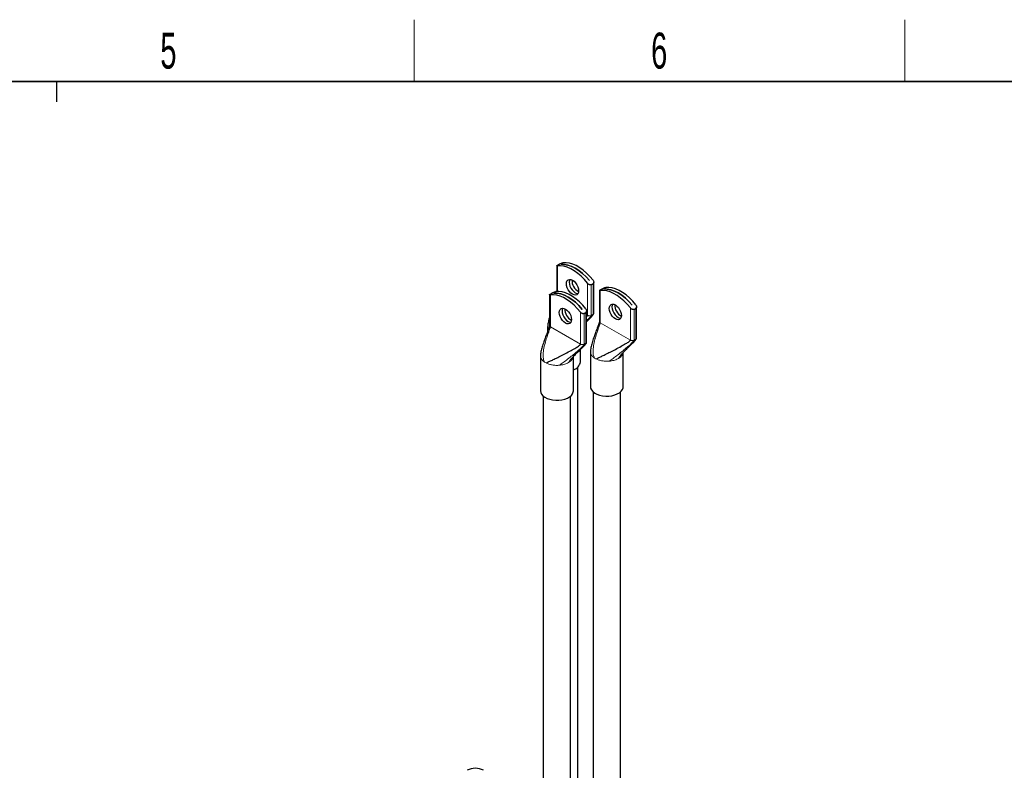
# Model space of a CAD drawing. Header units: millimetres. Extents: x 5 to 418, y 2 to 292.
# Tile 15 of 26: x 226 to 322, y 215 to 288. Entities that reach past the tile are written whole.
import ezdxf

# ---------------------------------------------------------------- set-up
doc = ezdxf.new("R2010")
doc.units = ezdxf.units.MM
doc.layers.add('SLD-0', color=7, linetype='Continuous')
doc.styles.add('SLDTEXTSTYLE0', font='TXT', dxfattribs={"width": 0.605})

msp = doc.modelspace()

# ---------------------------------------------------------------- linework, layer by layer
at = {"color": 7, "linetype": 'Continuous', "lineweight": 25}
for p, q in [((278.6337, 264.5543), (278.6337, 262.0542)), ((278.7071, 264.6142), (278.8844, 264.7165)), ((279.061, 264.7054), (279.0622, 264.706)), ((279.0622, 264.7054), (279.0622, 264.706)), ((281.8114, 263.1189), (281.8103, 263.1183)), ((281.9881, 262.7201), (282.1653, 262.8225)), ((282.2387, 259.9375), (282.2387, 262.9672)), ((277.938, 261.7491), (277.938, 258.7195)), ((278.0114, 261.8091), (278.1887, 261.9114)), ((278.3653, 261.9002), (278.3665, 261.9009)), ((278.3665, 261.9003), (278.3665, 261.9009)), ((282.7971, 262.1508), (282.7971, 259.1211)), ((282.8706, 262.2107), (283.0478, 262.313)), ((283.2245, 262.3019), (283.2256, 262.3025)), ((283.2256, 262.3019), (283.2256, 262.3025)), ((285.9748, 260.7154), (285.9737, 260.7148)), ((286.4022, 257.534), (286.4022, 260.5637)), ((281.1157, 260.3138), (281.1146, 260.3131)), ((281.2924, 259.915), (281.4696, 260.0173)), ((281.543, 257.1324), (281.543, 260.162)), ((286.1515, 260.3166), (286.3288, 260.4189)), ((277.7444, 258.5983), (277.7444, 258.1704)), ((277.0487, 255.7932), (277.0487, 252.3964)), ((280.9444, 255.2015), (280.9444, 256.4218)), ((281.9079, 256.1948), (281.9079, 252.798)), ((285.1079, 252.798), (285.1079, 256.1315)), ((280.2487, 252.3964), (280.2487, 255.7299)), ((280.6804, 207.1824), (280.6804, 254.6933)), ((282.1719, 252.2898), (282.1719, 204.7789)), ((284.8439, 204.7789), (284.8439, 252.2898)), ((277.3127, 251.8882), (277.3127, 204.3773)), ((279.9847, 204.3773), (279.9847, 251.8882))]:
    msp.add_line(p, q, dxfattribs=at)
at = {"color": 7, "linetype": 'Continuous', "lineweight": 18}
for p, q in [((278.7071, 262.0572), (278.7071, 264.544)), ((281.6336, 262.8546), (281.6336, 259.7328)), ((281.9881, 259.7328), (281.9881, 262.7201)), ((282.1653, 262.8225), (282.1653, 259.8352)), ((278.0114, 258.6171), (278.0114, 261.7389)), ((282.8706, 259.0188), (282.8706, 262.1405)), ((280.9379, 260.0495), (280.9379, 256.9277)), ((281.2924, 256.9277), (281.2924, 259.915)), ((281.4696, 260.0173), (281.4696, 257.03)), ((281.543, 259.7851), (281.6336, 259.7328)), ((281.9188, 259.7046), (281.9881, 259.7328)), ((281.9881, 259.7328), (282.1653, 259.8352)), ((285.797, 260.4511), (285.797, 257.3293)), ((286.1515, 257.3293), (286.1515, 260.3166)), ((286.3288, 260.4189), (286.3288, 257.4317)), ((282.8706, 259.0188), (285.797, 257.3293)), ((278.0114, 258.6171), (280.9379, 256.9277)), ((281.2231, 256.8995), (281.2924, 256.9277)), ((281.2924, 256.9277), (281.4696, 257.03)), ((286.0823, 257.3011), (286.1515, 257.3293)), ((286.1515, 257.3293), (286.3288, 257.4317)), ((278.9918, 254.891), (278.899, 254.8809)), ((283.8509, 255.2926), (283.7582, 255.2825))]:
    msp.add_line(p, q, dxfattribs=at)
at = {"color": 7, "linetype": 'Continuous', "lineweight": 25, "flags": 128}
for points in [[(281.6336, 262.8546), (281.3312, 263.2125), (281.0118, 263.5367), (280.6802, 263.8225), (280.3411, 264.0658), (279.9996, 264.263), (279.6605, 264.4112), (279.3289, 264.5082), (279.0095, 264.5527), (278.7071, 264.544)], [(281.8103, 263.1183), (281.4864, 263.4831), (281.1457, 263.809), (280.7936, 264.0906), (280.4357, 264.3235), (280.0778, 264.5038), (279.7256, 264.6288), (279.3849, 264.6963), (279.061, 264.7054)], [(279.0622, 264.706), (279.386, 264.697), (279.7267, 264.6295), (280.0789, 264.5045), (280.4368, 264.3241), (280.7947, 264.0913), (281.1468, 263.8096), (281.4876, 263.4838), (281.8114, 263.1189)], [(282.1653, 263.1616), (281.8629, 263.5194), (281.5435, 263.8437), (281.2119, 264.1295), (280.8729, 264.3728), (280.5313, 264.5699), (280.1923, 264.7181), (279.8606, 264.8152), (279.5413, 264.8597), (279.2389, 264.851)], [(279.5764, 262.8148), (279.5966, 262.9807), (279.656, 263.1118), (279.7503, 263.1994), (279.8734, 263.2374), (280.0166, 263.2232), (280.1703, 263.1578), (280.3241, 263.0457), (280.4673, 262.8945), (280.5903, 262.7145), (280.6847, 262.5179), (280.7441, 262.3182), (280.7643, 262.129), (280.7441, 261.9632), (280.6847, 261.832), (280.5903, 261.7445), (280.4673, 261.7065), (280.3241, 261.7207), (280.1703, 261.786), (280.0166, 261.8982), (279.8734, 262.0494), (279.7503, 262.2294), (279.656, 262.4259), (279.5966, 262.6256), (279.5764, 262.8148)], [(279.9045, 263.2388), (279.8619, 263.1338), (279.8417, 262.968)], [(279.8417, 262.968), (279.8619, 262.7788), (279.9213, 262.5791), (280.0157, 262.3825), (280.1387, 262.2025), (280.2819, 262.0513), (280.4357, 261.9392), (280.5894, 261.8738), (280.7015, 261.8583)], [(279.9053, 263.2388), (279.8631, 263.1345), (279.8428, 262.9686)], [(279.8428, 262.9686), (279.8631, 262.7794), (279.9224, 262.5797), (280.0168, 262.3832), (280.1398, 262.2032), (280.2831, 262.052), (280.4368, 261.9398), (280.5905, 261.8745), (280.7018, 261.8589)], [(280.9379, 260.0495), (280.6355, 260.4073), (280.3161, 260.7316), (279.9845, 261.0174), (279.6454, 261.2607), (279.3039, 261.4578), (278.9648, 261.606), (278.6332, 261.7031), (278.3138, 261.7476), (278.0114, 261.7389)], [(281.1146, 260.3131), (280.7907, 260.678), (280.45, 261.0039), (280.0978, 261.2855), (279.7399, 261.5184), (279.382, 261.6987), (279.0299, 261.8237), (278.6892, 261.8912), (278.3653, 261.9002)], [(278.3665, 261.9009), (278.6903, 261.8919), (279.031, 261.8243), (279.3832, 261.6994), (279.7411, 261.519), (280.099, 261.2862), (280.4511, 261.0045), (280.7919, 260.6787), (281.1157, 260.3138)], [(281.4696, 260.3564), (281.1672, 260.7143), (280.8478, 261.0385), (280.5162, 261.3244), (280.1772, 261.5676), (279.8356, 261.7648), (279.4966, 261.913), (279.1649, 262.0101), (278.8456, 262.0546), (278.5431, 262.0459)], [(285.797, 260.4511), (285.4946, 260.809), (285.1752, 261.1332), (284.8436, 261.419), (284.5046, 261.6623), (284.163, 261.8595), (283.824, 262.0076), (283.4923, 262.1047), (283.173, 262.1492), (282.8706, 262.1405)], [(285.9737, 260.7148), (285.6499, 261.0796), (285.3091, 261.4055), (284.957, 261.6871), (284.5991, 261.92), (284.2412, 262.1003), (283.8891, 262.2253), (283.5483, 262.2928), (283.2245, 262.3019)], [(283.2256, 262.3025), (283.5495, 262.2935), (283.8902, 262.2259), (284.2423, 262.101), (284.6002, 261.9206), (284.9581, 261.6878), (285.3103, 261.4061), (285.651, 261.0803), (285.9748, 260.7154)], [(286.3288, 260.7581), (286.0263, 261.1159), (285.707, 261.4401), (285.3754, 261.726), (285.0363, 261.9693), (284.6948, 262.1664), (284.3557, 262.3146), (284.0241, 262.4117), (283.7047, 262.4562), (283.4023, 262.4475)], [(283.7398, 260.4113), (283.7601, 260.5772), (283.8194, 260.7083), (283.9138, 260.7959), (284.0368, 260.8339), (284.1801, 260.8197), (284.3338, 260.7543), (284.4875, 260.6422), (284.6308, 260.491), (284.7538, 260.311), (284.8482, 260.1144), (284.9075, 259.9147), (284.9278, 259.7255), (284.9075, 259.5597), (284.8482, 259.4285), (284.7538, 259.341), (284.6308, 259.303), (284.4875, 259.3172), (284.3338, 259.3825), (284.1801, 259.4946), (284.0368, 259.6459), (283.9138, 259.8259), (283.8194, 260.0224), (283.7601, 260.2221), (283.7398, 260.4113)], [(284.068, 260.8352), (284.0254, 260.7303), (284.0051, 260.5645)], [(284.0051, 260.5645), (284.0254, 260.3753), (284.0847, 260.1756), (284.1791, 259.979), (284.3021, 259.799), (284.4454, 259.6478), (284.5991, 259.5357), (284.7528, 259.4703), (284.8649, 259.4548)], [(284.0687, 260.8352), (284.0265, 260.731), (284.0063, 260.5651)], [(284.0063, 260.5651), (284.0265, 260.3759), (284.0858, 260.1762), (284.1802, 259.9797), (284.3032, 259.7997), (284.4465, 259.6485), (284.6002, 259.5363), (284.754, 259.471), (284.8653, 259.4554)], [(278.8807, 260.0097), (278.9009, 260.1755), (278.9602, 260.3067), (279.0546, 260.3943), (279.1777, 260.4322), (279.3209, 260.4181), (279.4746, 260.3527), (279.6284, 260.2406), (279.7716, 260.0894), (279.8946, 259.9093), (279.989, 259.7128), (280.0484, 259.5131), (280.0686, 259.3239), (280.0484, 259.1581), (279.989, 259.0269), (279.8946, 258.9393), (279.7716, 258.9014), (279.6284, 258.9155), (279.4746, 258.9809), (279.3209, 259.093), (279.1777, 259.2442), (279.0546, 259.4243), (278.9602, 259.6208), (278.9009, 259.8205), (278.8807, 260.0097)], [(279.2088, 260.4336), (279.1662, 260.3287), (279.146, 260.1628)], [(279.146, 260.1628), (279.1662, 259.9736), (279.2256, 259.774), (279.3199, 259.5774), (279.443, 259.3974), (279.5862, 259.2462), (279.7399, 259.1341), (279.8937, 259.0687), (280.0058, 259.0531)], [(279.2096, 260.4336), (279.1673, 260.3293), (279.1471, 260.1635)], [(279.1471, 260.1635), (279.1673, 259.9743), (279.2267, 259.7746), (279.3211, 259.5781), (279.4441, 259.3981), (279.5873, 259.2468), (279.7411, 259.1347), (279.8948, 259.0693), (280.0061, 259.0538)], [(277.0487, 252.3964), (277.0709, 252.2432), (277.1496, 252.0736), (277.2825, 251.9157), (277.4648, 251.7751), (277.6899, 251.657), (277.9496, 251.5656), (278.2346, 251.5042), (278.5346, 251.4751), (278.8387, 251.4793), (279.1359, 251.5166), (279.4155, 251.5857), (279.6674, 251.6841), (279.8825, 251.8083), (280.053, 251.9537), (280.1728, 252.1152), (280.2374, 252.2867), (280.2487, 252.3964)], [(281.9079, 252.798), (281.93, 252.6448), (282.0088, 252.4752), (282.1417, 252.3173), (282.324, 252.1767), (282.549, 252.0586), (282.8088, 251.9672), (283.0938, 251.9058), (283.3937, 251.8767), (283.6978, 251.8809), (283.9951, 251.9182), (284.2747, 251.9873), (284.5266, 252.0858), (284.7417, 252.2099), (284.9122, 252.3554), (285.0319, 252.5168), (285.0966, 252.6884), (285.1079, 252.798)]]:
    msp.add_lwpolyline(points, dxfattribs=at)
at = {"color": 7, "linetype": 'Continuous', "lineweight": 25}
for centre, radius, start, end in [((281.3504, 263.1531), 1.2398, 178.36091, 241.633714), ((285.5138, 260.7496), 1.2398, 178.36091, 241.633714), ((280.6547, 260.348), 1.2398, 178.36091, 241.633714), ((280.0103, 255.3558), 0.9468, 284.584516, 350.622411), ((270.7064, 213.9448), 1.7215, 62.609672, 117.390328)]:
    msp.add_arc(centre, radius, start, end, dxfattribs=at)
at = {"color": 7, "linetype": 'Continuous', "lineweight": 18}
for centre in [(278.2723, 256.4453), (283.1315, 256.8469)]:
    msp.add_arc(centre, 1.5078, 236.88414, 243.121237, dxfattribs=at)
at = {"color": 7, "linetype": 'Continuous', "lineweight": 25}
for points, knots in [([(278.7071, 264.544), (278.6846, 264.5424), (278.6418, 264.5393), (278.6284, 264.5526), (278.6465, 264.5751), (278.6784, 264.5974), (278.7024, 264.6114), (278.7071, 264.6142)], [0, 0, 0, 0, 0.2964962, 0.5639263, 0.7574128, 0.9519866, 1, 1, 1, 1]), ([(278.8844, 264.7165), (278.9032, 264.7269), (278.9408, 264.7476), (279.0104, 264.78), (279.0848, 264.8103), (279.1673, 264.8382), (279.2134, 264.8464), (279.2389, 264.851)], [0, 0, 0, 0, 0.17005021, 0.33957853, 0.52173559, 0.73639901, 1, 1, 1, 1]), ([(281.9881, 262.7201), (281.9692, 262.7122), (281.9316, 262.6965), (281.862, 262.7012), (281.7876, 262.7261), (281.7052, 262.7757), (281.659, 262.8266), (281.6336, 262.8546)], [0, 0, 0, 0, 0.17005021, 0.33957853, 0.52173559, 0.73639901, 1, 1, 1, 1]), ([(282.1653, 263.1616), (282.1878, 263.1265), (282.2306, 263.0598), (282.244, 262.9597), (282.2259, 262.8818), (282.194, 262.8405), (282.1701, 262.8254), (282.1653, 262.8225)], [0, 0, 0, 0, 0.2964962, 0.5639263, 0.7574128, 0.9519866, 1, 1, 1, 1]), ([(278.0114, 261.7389), (277.9889, 261.7372), (277.9461, 261.7341), (277.9327, 261.7475), (277.9508, 261.77), (277.9827, 261.7922), (278.0067, 261.8063), (278.0114, 261.8091)], [0, 0, 0, 0, 0.2964962, 0.5639263, 0.7574128, 0.9519866, 1, 1, 1, 1]), ([(278.1887, 261.9114), (278.2075, 261.9218), (278.2451, 261.9425), (278.3147, 261.9749), (278.3891, 262.0052), (278.4716, 262.0331), (278.5177, 262.0413), (278.5431, 262.0459)], [0, 0, 0, 0, 0.17005021, 0.33957853, 0.52173559, 0.73639901, 1, 1, 1, 1]), ([(282.8706, 262.1405), (282.8481, 262.1389), (282.8053, 262.1358), (282.7919, 262.1491), (282.81, 262.1716), (282.8418, 262.1939), (282.8658, 262.2079), (282.8706, 262.2107)], [0, 0, 0, 0, 0.2964962, 0.5639263, 0.7574128, 0.9519866, 1, 1, 1, 1]), ([(283.0478, 262.313), (283.0667, 262.3234), (283.1043, 262.3441), (283.1739, 262.3765), (283.2483, 262.4068), (283.3307, 262.4347), (283.3769, 262.4429), (283.4023, 262.4475)], [0, 0, 0, 0, 0.17005021, 0.33957853, 0.52173559, 0.73639901, 1, 1, 1, 1]), ([(286.3288, 260.7581), (286.3513, 260.723), (286.3941, 260.6563), (286.4075, 260.5562), (286.3894, 260.4783), (286.3575, 260.437), (286.3335, 260.4219), (286.3288, 260.4189)], [0, 0, 0, 0, 0.29649618, 0.56392629, 0.75741285, 0.9519866, 1, 1, 1, 1]), ([(281.2924, 259.915), (281.2735, 259.9071), (281.2359, 259.8913), (281.1663, 259.8961), (281.0919, 259.9209), (281.0095, 259.9706), (280.9633, 260.0214), (280.9379, 260.0495)], [0, 0, 0, 0, 0.17005021, 0.33957853, 0.52173559, 0.73639901, 1, 1, 1, 1]), ([(281.4696, 260.3564), (281.4921, 260.3214), (281.5349, 260.2547), (281.5483, 260.1546), (281.5302, 260.0767), (281.4983, 260.0354), (281.4744, 260.0203), (281.4696, 260.0173)], [0, 0, 0, 0, 0.2964962, 0.5639263, 0.7574128, 0.9519866, 1, 1, 1, 1]), ([(281.543, 259.6281), (281.5668, 259.6465), (281.5966, 259.6697), (281.6223, 259.7031), (281.6316, 259.7188), (281.633, 259.7285), (281.6336, 259.7328)], [0, 0, 0, 0, 0.6100856, 0.7658109, 0.8935817, 1, 1, 1, 1]), ([(281.8714, 259.4565), (281.8785, 259.4634), (281.9535, 259.5353), (282.0635, 259.6504), (282.1758, 259.785), (282.2208, 259.8624), (282.2363, 259.9059), (282.238, 259.9273), (282.2387, 259.9377)], [0, 0, 0, 0, 0.0497114, 0.5200467, 0.7816542, 0.8977837, 0.950219, 1, 1, 1, 1]), ([(286.1515, 260.3166), (286.1327, 260.3087), (286.095, 260.2929), (286.0255, 260.2977), (285.9511, 260.3226), (285.8686, 260.3722), (285.8225, 260.4231), (285.797, 260.4511)], [0, 0, 0, 0, 0.17005021, 0.33957853, 0.52173559, 0.73639901, 1, 1, 1, 1]), ([(277.9381, 258.7199), (277.938, 258.717), (277.9377, 258.7109), (277.9346, 258.6941), (277.9244, 258.6544), (277.8725, 258.4994), (277.7813, 258.2666), (277.6451, 257.9136), (277.5076, 257.5507), (277.3529, 257.1166), (277.2151, 256.6797), (277.0879, 256.2234), (277.0615, 255.9208), (277.0489, 255.7771)], [0, 0, 0, 0, 0.0039539, 0.0081085, 0.0176244, 0.0420301, 0.1575842, 0.2588291, 0.4135793, 0.5399311, 0.7122113, 0.8633088, 1, 1, 1, 1]), ([(277.938, 259.56), (277.9276, 259.5275), (277.8703, 259.3483), (277.7844, 259.0281), (277.7574, 258.7258), (277.7446, 258.5823)], [0, 0, 0, 0, 0.1042031, 0.5745228, 1, 1, 1, 1]), ([(282.7973, 259.1215), (282.7971, 259.1186), (282.7968, 259.1126), (282.7938, 259.0957), (282.7835, 259.0561), (282.7317, 258.9011), (282.6405, 258.6682), (282.5042, 258.3153), (282.3668, 257.9523), (282.212, 257.5182), (282.0743, 257.0813), (281.9471, 256.625), (281.9206, 256.3224), (281.908, 256.1788)], [0, 0, 0, 0, 0.0039539, 0.0081085, 0.0176244, 0.0420301, 0.1575842, 0.2588291, 0.4135793, 0.5399311, 0.7122113, 0.8633088, 1, 1, 1, 1]), ([(277.5906, 255.1004), (277.6599, 255.131), (277.8116, 255.1982), (278.1299, 255.3489), (278.5216, 255.5387), (278.982, 255.7677), (279.4994, 256.0327), (280.0084, 256.3034), (280.4565, 256.557), (280.7509, 256.7422), (280.8928, 256.8548), (280.9266, 256.898), (280.9359, 256.9137), (280.9372, 256.9233), (280.9379, 256.9277)], [0, 0, 0, 0, 0.0781153, 0.1712373, 0.2787848, 0.4183328, 0.5629867, 0.7205441, 0.8557809, 0.9529857, 0.9855584, 0.9913261, 0.9960585, 1, 1, 1, 1]), ([(281.4696, 257.03), (281.4672, 257.0172), (281.4614, 256.9871), (281.4214, 256.9238), (281.3202, 256.7957), (281.1344, 256.6062), (280.8819, 256.3599), (280.5889, 256.0783), (280.283, 255.7704), (279.9919, 255.4619), (279.8456, 255.2395), (279.7801, 255.1401)], [0, 0, 0, 0, 0.0176486, 0.0415928, 0.092259, 0.2171699, 0.3559869, 0.508873, 0.6934476, 0.8629687, 1, 1, 1, 1]), ([(281.1757, 256.6514), (281.1828, 256.6583), (281.2578, 256.7302), (281.3678, 256.8453), (281.4801, 256.9799), (281.5251, 257.0573), (281.5406, 257.1008), (281.5422, 257.1221), (281.543, 257.1325)], [0, 0, 0, 0, 0.0497114, 0.5200467, 0.7816542, 0.8977837, 0.950219, 1, 1, 1, 1]), ([(282.4498, 255.502), (282.519, 255.5326), (282.6708, 255.5998), (282.9891, 255.7505), (283.3807, 255.9403), (283.8412, 256.1693), (284.3586, 256.4343), (284.8676, 256.705), (285.3156, 256.9586), (285.6101, 257.1438), (285.752, 257.2564), (285.7858, 257.2996), (285.795, 257.3153), (285.7964, 257.325), (285.797, 257.3293)], [0, 0, 0, 0, 0.0781153, 0.1712373, 0.2787848, 0.4183328, 0.5629867, 0.7205441, 0.8557809, 0.9529857, 0.9855584, 0.9913261, 0.9960585, 1, 1, 1, 1]), ([(286.3288, 257.4317), (286.3263, 257.4189), (286.3205, 257.3887), (286.2805, 257.3254), (286.1793, 257.1973), (285.9936, 257.0078), (285.741, 256.7615), (285.448, 256.48), (285.1422, 256.172), (284.8511, 255.8636), (284.7047, 255.6411), (284.6393, 255.5417)], [0, 0, 0, 0, 0.0176486, 0.0415928, 0.092259, 0.2171699, 0.3559869, 0.508873, 0.6934476, 0.8629687, 1, 1, 1, 1]), ([(286.0348, 257.053), (286.042, 257.0599), (286.1169, 257.1318), (286.227, 257.2469), (286.3392, 257.3815), (286.3843, 257.4589), (286.3998, 257.5024), (286.4014, 257.5238), (286.4022, 257.5342)], [0, 0, 0, 0, 0.0497114, 0.5200467, 0.7816542, 0.8977837, 0.950219, 1, 1, 1, 1])]:
    msp.add_open_spline(points, degree=3, knots=knots, dxfattribs=at)
at = {"color": 7, "linetype": 'Continuous', "lineweight": 18}
for points, knots in [([(282.1653, 259.8352), (282.1629, 259.8224), (282.1571, 259.7922), (282.1171, 259.7289), (282.0159, 259.6009), (281.8301, 259.4112), (281.6564, 259.2421), (281.5572, 259.1459), (281.543, 259.1321)], [0, 0, 0, 0, 0.0465496, 0.1097041, 0.2433402, 0.5728023, 0.9389427, 1, 1, 1, 1]), ([(281.9881, 259.7328), (281.9872, 259.726), (281.9851, 259.7107), (281.9689, 259.6778), (281.9252, 259.6128), (281.7921, 259.4641), (281.6557, 259.3321), (281.5506, 259.2404), (281.543, 259.2338)], [0, 0, 0, 0, 0.0353113, 0.0791996, 0.1682624, 0.3892047, 0.9561065, 1, 1, 1, 1]), ([(277.9409, 258.7205), (277.9404, 258.712), (277.9392, 258.6886), (277.9624, 258.6514), (277.9951, 258.6286), (278.0114, 258.6171)], [0, 0, 0, 0, 0.2234945, 0.6117473, 1, 1, 1, 1]), ([(282.8706, 259.0188), (282.8703, 259.0138), (282.8696, 259.0027), (282.8645, 258.9764), (282.8504, 258.9221), (282.7981, 258.7604), (282.6939, 258.4718), (282.5455, 258.0455), (282.3824, 257.5252), (282.2371, 256.9544), (282.164, 256.4134), (282.1605, 255.9493), (282.2621, 255.6972), (282.3077, 255.584)], [0, 0, 0, 0, 0.0042374, 0.0094041, 0.0199941, 0.0470601, 0.1442955, 0.2795748, 0.4371816, 0.620855, 0.7920333, 0.9065799, 1, 1, 1, 1]), ([(282.8, 259.1221), (282.7996, 259.1136), (282.7984, 259.0902), (282.8215, 259.0531), (282.8542, 259.0302), (282.8706, 259.0188)], [0, 0, 0, 0, 0.2234945, 0.6117473, 1, 1, 1, 1]), ([(278.0114, 258.6171), (278.0111, 258.6122), (278.0105, 258.6011), (278.0053, 258.5748), (277.9912, 258.5205), (277.9389, 258.3587), (277.8348, 258.0701), (277.6864, 257.6439), (277.5232, 257.1236), (277.378, 256.5528), (277.3048, 256.0118), (277.3014, 255.5476), (277.4029, 255.2956), (277.4486, 255.1824)], [0, 0, 0, 0, 0.0042374, 0.0094041, 0.0199941, 0.0470601, 0.1442955, 0.2795748, 0.4371816, 0.620855, 0.7920333, 0.9065799, 1, 1, 1, 1]), ([(277.8087, 258.3396), (277.8085, 258.3399), (277.7634, 258.4027), (277.7412, 258.4871), (277.7496, 258.5685), (277.7511, 258.5826)], [0, 0, 0, 0, 0.0046346, 0.8280856, 1, 1, 1, 1]), ([(281.2924, 256.9277), (281.2915, 256.9209), (281.2894, 256.9055), (281.2732, 256.8727), (281.2295, 256.8076), (281.0966, 256.6587), (280.8588, 256.4347), (280.5265, 256.1455), (280.133, 255.8202), (279.7044, 255.4805), (279.283, 255.1566), (279.0174, 254.9659), (278.899, 254.8809)], [0, 0, 0, 0, 0.0076043, 0.0170556, 0.0362353, 0.0838152, 0.2058975, 0.3445838, 0.4990775, 0.6870837, 0.8605578, 1, 1, 1, 1]), ([(286.1515, 257.3293), (286.1506, 257.3225), (286.1485, 257.3072), (286.1324, 257.2743), (286.0886, 257.2093), (285.9557, 257.0603), (285.718, 256.8363), (285.3857, 256.5471), (284.9921, 256.2218), (284.5636, 255.8821), (284.1422, 255.5583), (283.8766, 255.3675), (283.7582, 255.2825)], [0, 0, 0, 0, 0.0076043, 0.0170556, 0.0362353, 0.0838152, 0.2058975, 0.3445838, 0.4990775, 0.6870837, 0.8605578, 1, 1, 1, 1]), ([(277.4486, 255.1824), (277.3763, 255.236), (277.2317, 255.3433), (277.1047, 255.5337), (277.0447, 255.6818), (277.0538, 255.7634), (277.0554, 255.7775)], [0, 0, 0, 0, 0.3116456, 0.6232912, 0.9349368, 1, 1, 1, 1]), ([(282.3077, 255.584), (282.2354, 255.6376), (282.0908, 255.7449), (281.9638, 255.9354), (281.9039, 256.0834), (281.9129, 256.165), (281.9145, 256.1791)], [0, 0, 0, 0, 0.3116456, 0.6232912, 0.9349368, 1, 1, 1, 1]), ([(285.0969, 256.1191), (285.0902, 256.0769), (285.0743, 255.9769), (284.9833, 255.8262), (284.8412, 255.6715), (284.7066, 255.585), (284.6393, 255.5417)], [0, 0, 0, 0, 0.1955814, 0.4637209, 0.7318605, 1, 1, 1, 1]), ([(280.2377, 255.7175), (280.231, 255.6753), (280.2152, 255.5752), (280.1242, 255.4245), (279.982, 255.2699), (279.8474, 255.1834), (279.7801, 255.1401)], [0, 0, 0, 0, 0.19558137, 0.46372091, 0.73186046, 1, 1, 1, 1])]:
    msp.add_open_spline(points, degree=3, knots=knots, dxfattribs=at)
for points in [[(281.6336, 259.7328), (281.6534, 259.7233), (281.693, 259.7041), (281.7678, 259.6905), (281.8462, 259.689), (281.8946, 259.6994), (281.9188, 259.7046)], [(282.1653, 259.8352), (282.1864, 259.8501), (282.2285, 259.88), (282.2353, 259.9183), (282.2387, 259.9375)], [(280.9379, 256.9277), (280.9577, 256.9181), (280.9973, 256.899), (281.0721, 256.8854), (281.1505, 256.8838), (281.1989, 256.8942), (281.2231, 256.8995)], [(281.4696, 257.03), (281.4907, 257.045), (281.5328, 257.0749), (281.5396, 257.1132), (281.543, 257.1324)], [(285.797, 257.3293), (285.8168, 257.3198), (285.8565, 257.3006), (285.9313, 257.287), (286.0097, 257.2855), (286.0581, 257.2959), (286.0823, 257.3011)], [(286.3288, 257.4317), (286.3498, 257.4466), (286.3919, 257.4765), (286.3988, 257.5148), (286.4022, 257.534)], [(278.899, 254.8809), (278.782, 254.8746), (278.5479, 254.8618), (278.1992, 254.9), (277.8694, 254.9756), (277.6836, 255.0588), (277.5906, 255.1004)], [(279.7801, 255.1401), (279.6642, 255.0823), (279.4323, 254.9666), (279.1386, 254.9162), (278.9918, 254.891)], [(283.7582, 255.2825), (283.6411, 255.2762), (283.407, 255.2635), (283.0584, 255.3016), (282.7286, 255.3772), (282.5427, 255.4604), (282.4498, 255.502)], [(284.6393, 255.5417), (284.5233, 255.4839), (284.2915, 255.3683), (283.9978, 255.3178), (283.8509, 255.2926)]]:
    msp.add_open_spline(points, degree=3, dxfattribs=at)
at = {"layer": 'SLD-0', "lineweight": 18}
for p, q in [((264.75, 282.5), (264.75, 288.5)), ((312.5, 282.5), (312.5, 288.5))]:
    msp.add_line(p, q, dxfattribs=at)
at = {"layer": 'SLD-0', "lineweight": 35}
msp.add_line((408, 282.5), (26, 282.5), dxfattribs=at)
at = {"layer": 'SLD-0'}
msp.add_line((230, 280.5), (230, 282.5), dxfattribs=at)
msp.add_line((230, 280.5), (230, 282.5), dxfattribs=at)

# ---------------------------------------------------------------- texts
at = {"layer": 'SLD-0', "char_height": 3.5, "attachment_point": 2, "style": 'SLDTEXTSTYLE0'}
for s, insert in [('5', (240.8527, 287.243)), ('6', (288.6027, 287.243))]:
    msp.add_mtext(s, dxfattribs=dict(at, insert=insert))

doc.saveas('drawing.dxf')
